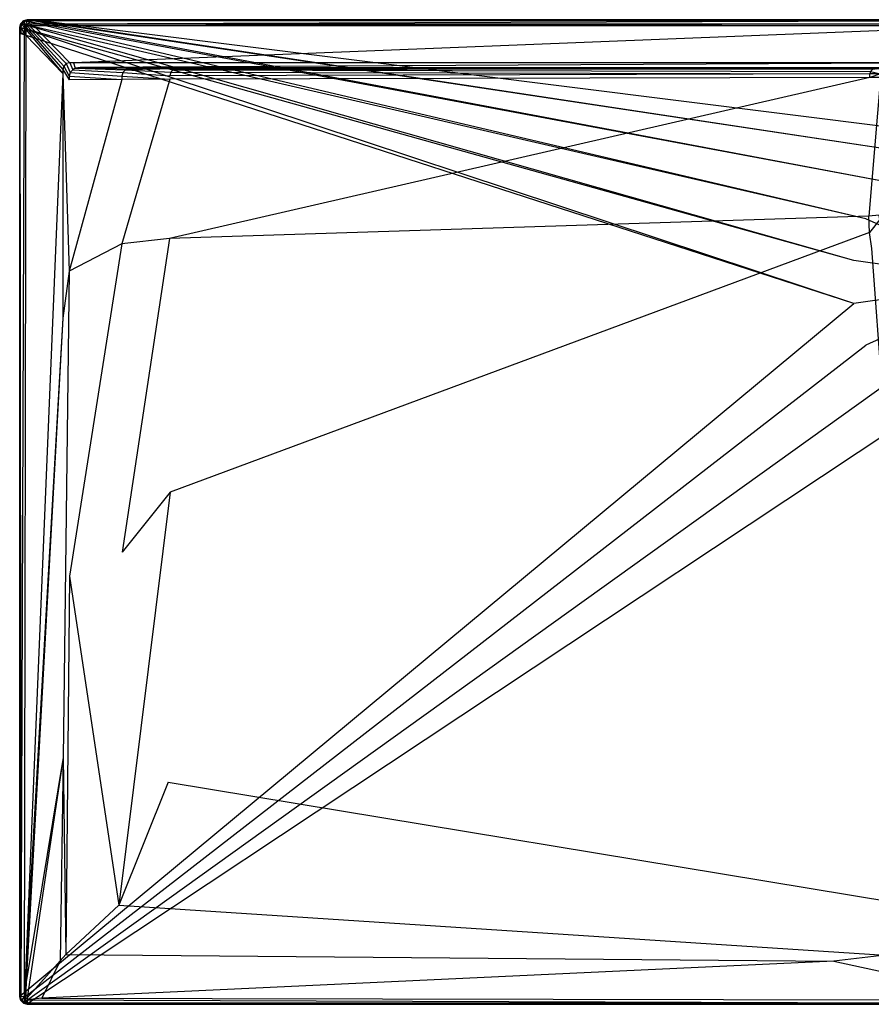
# Model space of a CAD drawing. Extents: x 0 to 1.6, y -0.8 to 0.
# Tile 1 of 8: x 0 to 0.69, y -0.8 to 0. Entities that reach past the tile are written whole.
import ezdxf

# ---------------------------------------------------------------- set-up
doc = ezdxf.new("R2010")
doc.units = 0
doc.layers.add('L1_WANNE_N_UDA1680ARA215V___0__', color=7, linetype='CONTINUOUS')

msp = doc.modelspace()

# ---------------------------------------------------------------- linework, layer by layer
at = {"layer": 'L1_WANNE_N_UDA1680ARA215V___0__', "color": 8}
for points, invisible_edges in [([(0.003007, -0.000804, 0.01035), (0.006014, 0, 0.000751), (0.003007, -0.000804, 0.000751), (0.003007, -0.000804, 0.01035)], 13), ([(0.006014, 0, 0.000751), (0.003007, -0.000804, 0.01035), (0.006014, 0, 0.01035), (0.006014, 0, 0.000751)], 14), ([(0.006014, 0), (0.003554, -0.00104), (0.003007, -0.000804), (0.006014, 0)], 13), ([(0.003007, -0.000804, 0.01035), (0.006014, 0, 0.0115), (0.006014, 0, 0.01035), (0.003007, -0.000804, 0.01035)], 13), ([(0.006014, 0, 0.0115), (0.003007, -0.000804, 0.01035), (0.003007, -0.000804, 0.0115), (0.006014, 0, 0.0115)], 14), ([(0.003564, -0.001766, 0.013975), (0.006014, 0, 0.0115), (0.003007, -0.000804, 0.0115), (0.003564, -0.001766, 0.013975)], 14), ([(0.003007, -0.000804, 0.000751), (0.006014, 0), (0.003007, -0.000804), (0.003007, -0.000804, 0.000751)], 13), ([(0.006014, 0), (0.003007, -0.000804, 0.000751), (0.006014, 0, 0.000751), (0.006014, 0)], 14), ([(0.003554, -0.00104), (0.006014, 0), (0.006603, -0.000197), (0.003554, -0.00104)], 14), ([(0.006151, -0.001037, 0.013975), (0.006014, 0, 0.0115), (0.003564, -0.001766, 0.013975), (0.006151, -0.001037, 0.013975)], 14), ([(0.006014, 0, 0.000751), (0.00977, 0), (0.006014, 0), (0.006014, 0, 0.000751)], 13), ([(0.00977, 0), (0.006014, 0, 0.000751), (0.009747, 0, 0.000751), (0.00977, 0)], 14), ([(0.00977, 0), (0.006603, -0.000197), (0.006014, 0), (0.00977, 0)], 13), ([(0.006014, 0, 0.000751), (0.009454, 0, 0.010344), (0.009747, 0, 0.000751), (0.006014, 0, 0.000751)], 13), ([(0.009454, 0, 0.010344), (0.006014, 0, 0.000751), (0.006014, 0, 0.01035), (0.009454, 0, 0.010344)], 14), ([(0.006014, 0, 0.01035), (0.009419, 0, 0.0115), (0.009454, 0, 0.010344), (0.006014, 0, 0.01035)], 13), ([(0.009419, 0, 0.0115), (0.006014, 0, 0.01035), (0.006014, 0, 0.0115), (0.009419, 0, 0.0115)], 14), ([(0.006151, -0.001037, 0.013975), (0.009419, 0, 0.0115), (0.006014, 0, 0.0115), (0.006151, -0.001037, 0.013975)], 13), ([(0.009419, 0, 0.0115), (0.006151, -0.001037, 0.013975), (0.009554, -0.001037, 0.013975), (0.009419, 0, 0.0115)], 14), ([(0.006603, -0.000197), (0.00977, 0), (0.01041, -0.00017), (0.006603, -0.000197)], 14), ([(0.009554, -0.001037, 0.013975), (0.8, 0, 0.0115), (0.009419, 0, 0.0115), (0.009554, -0.001037, 0.013975)], 13), ([(0.8, 0, 0.0115), (0.009454, 0, 0.010344), (0.009419, 0, 0.0115), (0.8, 0, 0.0115)], 14), ([(0.8, 0, 0.009683), (0.009747, 0, 0.000751), (0.009454, 0, 0.010344), (0.8, 0, 0.009683)], 14), ([(0.009454, 0, 0.010344), (0.8, 0, 0.0115), (0.8, 0, 0.009683), (0.009454, 0, 0.010344)], 13), ([(0.8, 0, 0.0115), (0.009554, -0.001037, 0.013975), (0.8, -0.001025, 0.013975), (0.8, 0, 0.0115)], 14), ([(0.009747, 0, 0.000751), (0.8, 0), (0.00977, 0), (0.009747, 0, 0.000751)], 13), ([(0.8, 0), (0.009747, 0, 0.000751), (0.8, 0, 0.000703), (0.8, 0)], 14), ([(0.009747, 0, 0.000751), (0.8, 0, 0.009683), (0.8, 0, 0.000703), (0.009747, 0, 0.000751)], 13), ([(0.8, 0), (0.01041, -0.00017), (0.00977, 0), (0.8, 0)], 13), ([(0.01041, -0.00017), (0.8, 0), (0.8, -0.000161), (0.01041, -0.00017)], 14), ([(0.000806, -0.003, 0.01035), (0, -0.006, 0.000751), (0, -0.006, 0.01035), (0.000806, -0.003, 0.01035)], 13), ([(0, -0.006, 0.000751), (0.000806, -0.003, 0.01035), (0.000806, -0.003, 0.000751), (0, -0.006, 0.000751)], 14), ([(0.000806, -0.003), (0.0005, -0.00634), (0, -0.006), (0.000806, -0.003)], 13), ([(0, -0.006, 0.0115), (0.000806, -0.003, 0.01035), (0, -0.006, 0.01035), (0, -0.006, 0.0115)], 13), ([(0.000806, -0.003, 0.01035), (0, -0.006, 0.0115), (0.000806, -0.003, 0.0115), (0.000806, -0.003, 0.01035)], 14), ([(0.000806, -0.003, 0.0115), (0, -0.006, 0.0115), (0.00104, -0.006136, 0.013975), (0.000806, -0.003, 0.0115)], 14), ([(0, -0.006, 0.000751), (0.000806, -0.003), (0, -0.006), (0, -0.006, 0.000751)], 13), ([(0.000806, -0.003), (0, -0.006, 0.000751), (0.000806, -0.003, 0.000751), (0.000806, -0.003)], 14), ([(0, -0.010781, 0.000751), (0, -0.006), (0, -0.010781), (0, -0.010781, 0.000751)], 13), ([(0, -0.006), (0, -0.010781, 0.000751), (0, -0.006, 0.000751), (0, -0.006)], 14), ([(0, -0.006), (0.0005, -0.011176), (0, -0.010781), (0, -0.006)], 13), ([(0.0005, -0.011176), (0, -0.006), (0.0005, -0.00634), (0.0005, -0.011176)], 14), ([(0, -0.006, 0.01035), (0, -0.010781, 0.000751), (0, -0.010781, 0.01035), (0, -0.006, 0.01035)], 13), ([(0, -0.010781, 0.000751), (0, -0.006, 0.01035), (0, -0.006, 0.000751), (0, -0.010781, 0.000751)], 14), ([(0, -0.010781, 0.0115), (0.00104, -0.006136, 0.013975), (0, -0.006, 0.0115), (0, -0.010781, 0.0115)], 14), ([(0, -0.006, 0.0115), (0, -0.010781, 0.01035), (0, -0.010781, 0.0115), (0, -0.006, 0.0115)], 13), ([(0, -0.010781, 0.01035), (0, -0.006, 0.0115), (0, -0.006, 0.01035), (0, -0.010781, 0.01035)], 14), ([(0.00104, -0.006136, 0.013975), (0, -0.010781, 0.0115), (0.00104, -0.010916, 0.013975), (0.00104, -0.006136, 0.013975)], 13), ([(0.0005, -0.00634), (0.000806, -0.003), (0.001322, -0.003285), (0.0005, -0.00634)], 14), ([(0.001322, -0.003285), (0.677698, -0.195572), (0.0005, -0.00634), (0.001322, -0.003285)], 13), ([(0.0005, -0.00634), (0.677698, -0.230657), (0.0005, -0.011176), (0.0005, -0.00634)], 13), ([(0.677698, -0.230657), (0.0005, -0.00634), (0.677698, -0.195572), (0.677698, -0.230657)], 14), ([(0.000806, -0.003, 0.000751), (0.003007, -0.000804, 0.01035), (0.003007, -0.000804, 0.000751), (0.000806, -0.003, 0.000751)], 13), ([(0.003007, -0.000804, 0.01035), (0.000806, -0.003, 0.000751), (0.000806, -0.003, 0.01035), (0.003007, -0.000804, 0.01035)], 14), ([(0.003007, -0.000804), (0.001322, -0.003285), (0.000806, -0.003), (0.003007, -0.000804)], 13), ([(0.000806, -0.003, 0.0115), (0.003007, -0.000804, 0.01035), (0.000806, -0.003, 0.01035), (0.000806, -0.003, 0.0115)], 13), ([(0.003007, -0.000804, 0.01035), (0.000806, -0.003, 0.0115), (0.003007, -0.000804, 0.0115), (0.003007, -0.000804, 0.01035)], 14), ([(0.000806, -0.003, 0.0115), (0.003564, -0.001766, 0.013975), (0.003007, -0.000804, 0.0115), (0.000806, -0.003, 0.0115)], 13), ([(0.000806, -0.003), (0.003007, -0.000804, 0.000751), (0.003007, -0.000804), (0.000806, -0.003)], 13), ([(0.003007, -0.000804, 0.000751), (0.000806, -0.003), (0.000806, -0.003, 0.000751), (0.003007, -0.000804, 0.000751)], 14), ([(0.003564, -0.001766, 0.013975), (0.000806, -0.003, 0.0115), (0.001771, -0.003556, 0.013975), (0.003564, -0.001766, 0.013975)], 14), ([(0.000806, -0.003, 0.0115), (0.00104, -0.006136, 0.013975), (0.001771, -0.003556, 0.013975), (0.000806, -0.003, 0.0115)], 14), ([(0.003508, -0.006461, 0.015), (0.001771, -0.003556, 0.013975), (0.00104, -0.006136, 0.013975), (0.003508, -0.006461, 0.015)], 13), ([(0.003508, -0.011236, 0.015), (0.00104, -0.006136, 0.013975), (0.00104, -0.010916, 0.013975), (0.003508, -0.011236, 0.015)], 13), ([(0.00104, -0.006136, 0.013975), (0.003508, -0.011236, 0.015), (0.003508, -0.006461, 0.015), (0.00104, -0.006136, 0.013975)], 14), ([(0.001322, -0.003285), (0.003007, -0.000804), (0.003554, -0.00104), (0.001322, -0.003285)], 14), ([(0.003554, -0.00104), (0.687606, -0.161907), (0.001322, -0.003285), (0.003554, -0.00104)], 13), ([(0.677698, -0.195572), (0.001322, -0.003285), (0.687606, -0.161907), (0.677698, -0.195572)], 14), ([(0.003951, -0.004812, 0.015), (0.003564, -0.001766, 0.013975), (0.001771, -0.003556, 0.013975), (0.003951, -0.004812, 0.015)], 13), ([(0.001771, -0.003556, 0.013975), (0.003508, -0.006461, 0.015), (0.003951, -0.004812, 0.015), (0.001771, -0.003556, 0.013975)], 14), ([(0.004931, -0.007998, 0.015), (0.003951, -0.004812, 0.015), (0.003508, -0.006461, 0.015), (0.004931, -0.007998, 0.015)], 13), ([(0.004931, -0.012615, 0.015), (0.003508, -0.006461, 0.015), (0.003508, -0.011236, 0.015), (0.004931, -0.012615, 0.015)], 13), ([(0.003508, -0.006461, 0.015), (0.004931, -0.012615, 0.015), (0.004931, -0.007998, 0.015), (0.003508, -0.006461, 0.015)], 14), ([(0.006603, -0.000197), (0.70662, -0.132391), (0.003554, -0.00104), (0.006603, -0.000197)], 13), ([(0.687606, -0.161907), (0.003554, -0.00104), (0.70662, -0.132391), (0.687606, -0.161907)], 14), ([(0.004823, -0.003942, 0.015), (0.006151, -0.001037, 0.013975), (0.003564, -0.001766, 0.013975), (0.004823, -0.003942, 0.015)], 13), ([(0.003564, -0.001766, 0.013975), (0.003951, -0.004812, 0.015), (0.004823, -0.003942, 0.015), (0.003564, -0.001766, 0.013975)], 14), ([(0.005388, -0.006296, 0.015), (0.004823, -0.003942, 0.015), (0.003951, -0.004812, 0.015), (0.005388, -0.006296, 0.015)], 13), ([(0.003951, -0.004812, 0.015), (0.004931, -0.007998, 0.015), (0.005388, -0.006296, 0.015), (0.003951, -0.004812, 0.015)], 14), ([(0.006151, -0.001037, 0.013975), (0.004823, -0.003942, 0.015), (0.006476, -0.0035, 0.015), (0.006151, -0.001037, 0.013975)], 14), ([(0.006311, -0.005375, 0.015), (0.006476, -0.0035, 0.015), (0.004823, -0.003942, 0.015), (0.006311, -0.005375, 0.015)], 13), ([(0.004823, -0.003942, 0.015), (0.005388, -0.006296, 0.015), (0.006311, -0.005375, 0.015), (0.004823, -0.003942, 0.015)], 14), ([(0.035013, -0.040508, 0.015), (0.005388, -0.006296, 0.015), (0.004931, -0.007998, 0.015), (0.035013, -0.040508, 0.015)], 13), ([(0.035013, -0.043612, 0.015), (0.004931, -0.007998, 0.015), (0.004931, -0.012615, 0.015), (0.035013, -0.043612, 0.015)], 13), ([(0.004931, -0.007998, 0.015), (0.035013, -0.043612, 0.015), (0.035013, -0.040508, 0.015), (0.004931, -0.007998, 0.015)], 14), ([(0.035768, -0.037695, 0.015), (0.006311, -0.005375, 0.015), (0.005388, -0.006296, 0.015), (0.035768, -0.037695, 0.015)], 13), ([(0.005388, -0.006296, 0.015), (0.035013, -0.040508, 0.015), (0.035768, -0.037695, 0.015), (0.005388, -0.006296, 0.015)], 14), ([(0.006476, -0.0035, 0.015), (0.009554, -0.001037, 0.013975), (0.006151, -0.001037, 0.013975), (0.006476, -0.0035, 0.015)], 13), ([(0.006476, -0.0035, 0.015), (0.006311, -0.005375, 0.015), (0.008017, -0.004919, 0.015), (0.006476, -0.0035, 0.015)], 14), ([(0.037785, -0.035683, 0.015), (0.008017, -0.004919, 0.015), (0.006311, -0.005375, 0.015), (0.037785, -0.035683, 0.015)], 13), ([(0.006311, -0.005375, 0.015), (0.035768, -0.037695, 0.015), (0.037785, -0.035683, 0.015), (0.006311, -0.005375, 0.015)], 14), ([(0.009554, -0.001037, 0.013975), (0.006476, -0.0035, 0.015), (0.009876, -0.0035, 0.015), (0.009554, -0.001037, 0.013975)], 14), ([(0.008017, -0.004919, 0.015), (0.009876, -0.0035, 0.015), (0.006476, -0.0035, 0.015), (0.008017, -0.004919, 0.015)], 13), ([(0.01041, -0.00017), (0.733199, -0.109415), (0.006603, -0.000197), (0.01041, -0.00017)], 13), ([(0.70662, -0.132391), (0.006603, -0.000197), (0.733199, -0.109415), (0.70662, -0.132391)], 14), ([(0.009876, -0.0035, 0.015), (0.008017, -0.004919, 0.015), (0.011404, -0.004919, 0.015), (0.009876, -0.0035, 0.015)], 14), ([(0.040604, -0.03493, 0.015), (0.011404, -0.004919, 0.015), (0.008017, -0.004919, 0.015), (0.040604, -0.03493, 0.015)], 13), ([(0.008017, -0.004919, 0.015), (0.037785, -0.035683, 0.015), (0.040604, -0.03493, 0.015), (0.008017, -0.004919, 0.015)], 14), ([(0.009876, -0.0035, 0.015), (0.8, -0.001025, 0.013975), (0.009554, -0.001037, 0.013975), (0.009876, -0.0035, 0.015)], 13), ([(0.8, -0.001025, 0.013975), (0.009876, -0.0035, 0.015), (0.8, -0.0035, 0.015), (0.8, -0.001025, 0.013975)], 14), ([(0.011404, -0.004919, 0.015), (0.8, -0.0035, 0.015), (0.009876, -0.0035, 0.015), (0.011404, -0.004919, 0.015)], 13), ([(0.8, -0.000161), (0.765189, -0.09484), (0.01041, -0.00017), (0.8, -0.000161)], 13), ([(0.733199, -0.109415), (0.01041, -0.00017), (0.765189, -0.09484), (0.733199, -0.109415)], 14), ([(0.8, -0.0035, 0.015), (0.011404, -0.004919, 0.015), (0.8, -0.004919, 0.015), (0.8, -0.0035, 0.015)], 14), ([(0.04371, -0.03493, 0.015), (0.8, -0.004919, 0.015), (0.011404, -0.004919, 0.015), (0.04371, -0.03493, 0.015)], 13), ([(0.011404, -0.004919, 0.015), (0.040604, -0.03493, 0.015), (0.04371, -0.03493, 0.015), (0.011404, -0.004919, 0.015)], 14), ([(0.8, -0.004919, 0.015), (0.04371, -0.03493, 0.015), (0.8, -0.03493, 0.015), (0.8, -0.004919, 0.015)], 14), ([(0, -0.794, 0.000751), (0, -0.010781), (0, -0.794), (0, -0.794, 0.000751)], 13), ([(0, -0.010781), (0, -0.794, 0.000751), (0, -0.010781, 0.000751), (0, -0.010781)], 14), ([(0.0005, -0.011176), (0, -0.794), (0, -0.010781), (0.0005, -0.011176)], 13), ([(0, -0.010781, 0.01035), (0, -0.794, 0.000751), (0, -0.794, 0.01035), (0, -0.010781, 0.01035)], 13), ([(0, -0.794, 0.000751), (0, -0.010781, 0.01035), (0, -0.010781, 0.000751), (0, -0.794, 0.000751)], 14), ([(0.00104, -0.793863, 0.013975), (0, -0.010781, 0.0115), (0, -0.794, 0.0115), (0.00104, -0.793863, 0.013975)], 13), ([(0, -0.010781, 0.0115), (0.00104, -0.793863, 0.013975), (0.00104, -0.010916, 0.013975), (0, -0.010781, 0.0115)], 14), ([(0, -0.010781, 0.0115), (0, -0.794, 0.01035), (0, -0.794, 0.0115), (0, -0.010781, 0.0115)], 13), ([(0, -0.794, 0.01035), (0, -0.010781, 0.0115), (0, -0.010781, 0.01035), (0, -0.794, 0.01035)], 14), ([(0, -0.794), (0.0005, -0.011176), (0.000518, -0.793049), (0, -0.794)], 14), ([(0.677698, -0.230657), (0.000518, -0.793049), (0.0005, -0.011176), (0.677698, -0.230657)], 13), ([(0.00104, -0.793863, 0.013975), (0.003508, -0.011236, 0.015), (0.00104, -0.010916, 0.013975), (0.00104, -0.793863, 0.013975)], 13), ([(0.003508, -0.011236, 0.015), (0.00104, -0.793863, 0.013975), (0.003508, -0.793539, 0.015), (0.003508, -0.011236, 0.015)], 14), ([(0.003508, -0.793539, 0.015), (0.004931, -0.012615, 0.015), (0.003508, -0.011236, 0.015), (0.003508, -0.793539, 0.015)], 13), ([(0.004931, -0.012615, 0.015), (0.003508, -0.793539, 0.015), (0.004931, -0.768867, 0.015), (0.004931, -0.012615, 0.015)], 14), ([(0.004931, -0.768867, 0.015), (0.035013, -0.043612, 0.015), (0.004931, -0.012615, 0.015), (0.004931, -0.768867, 0.015)], 13), ([(0.040094, -0.045999, 0.015), (0.035768, -0.037695, 0.015), (0.035013, -0.040508, 0.015), (0.040094, -0.045999, 0.015)], 13), ([(0.040899, -0.042999, 0.015), (0.037785, -0.035683, 0.015), (0.035768, -0.037695, 0.015), (0.040899, -0.042999, 0.015)], 13), ([(0.035768, -0.037695, 0.015), (0.040094, -0.045999, 0.015), (0.040899, -0.042999, 0.015), (0.035768, -0.037695, 0.015)], 14), ([(0.0431, -0.040803, 0.015), (0.040604, -0.03493, 0.015), (0.037785, -0.035683, 0.015), (0.0431, -0.040803, 0.015)], 13), ([(0.037785, -0.035683, 0.015), (0.040899, -0.042999, 0.015), (0.0431, -0.040803, 0.015), (0.037785, -0.035683, 0.015)], 14), ([(0.040604, -0.03493, 0.015), (0.0431, -0.040803, 0.015), (0.045191, -0.039433, 0.015), (0.040604, -0.03493, 0.015)], 14), ([(0.045191, -0.039433, 0.015), (0.04371, -0.03493, 0.015), (0.040604, -0.03493, 0.015), (0.045191, -0.039433, 0.015)], 13), ([(0.085873, -0.040785, 0.014862), (0.045191, -0.039433, 0.015), (0.0431, -0.040803, 0.015), (0.085873, -0.040785, 0.014862)], 13), ([(0.049166, -0.038928, 0.015), (0.8, -0.03493, 0.015), (0.04371, -0.03493, 0.015), (0.049166, -0.038928, 0.015)], 13), ([(0.04371, -0.03493, 0.015), (0.045191, -0.039433, 0.015), (0.049166, -0.038928, 0.015), (0.04371, -0.03493, 0.015)], 14), ([(0.088813, -0.039999, 0.014861), (0.049166, -0.038928, 0.015), (0.045191, -0.039433, 0.015), (0.088813, -0.039999, 0.014861)], 13), ([(0.045191, -0.039433, 0.015), (0.085873, -0.040785, 0.014862), (0.088813, -0.039999, 0.014861), (0.045191, -0.039433, 0.015)], 14), ([(0.8, -0.03493, 0.015), (0.049166, -0.038928, 0.015), (0.8, -0.039031, 0.015), (0.8, -0.03493, 0.015)], 14), ([(0.8, -0.039031, 0.015), (0.049166, -0.038928, 0.015), (0.8, -0.039999, 0.014301), (0.8, -0.039031, 0.015)], 14), ([(0.8, -0.039999, 0.014301), (0.049166, -0.038928, 0.015), (0.091722, -0.039632, 0.014861), (0.8, -0.039999, 0.014301)], 14), ([(0.049166, -0.038928, 0.015), (0.088813, -0.039999, 0.014861), (0.091722, -0.039632, 0.014861), (0.049166, -0.038928, 0.015)], 14), ([(0.127586, -0.039999, 0.013113), (0.088813, -0.039999, 0.014861), (0.085873, -0.040785, 0.014862), (0.127586, -0.039999, 0.013113)], 14), ([(0.127586, -0.039999, 0.013113), (0.085873, -0.040785, 0.014862), (0.124811, -0.04074, 0.013045), (0.127586, -0.039999, 0.013113)], 14), ([(0.130126, -0.039698, 0.01323), (0.091722, -0.039632, 0.014861), (0.088813, -0.039999, 0.014861), (0.130126, -0.039698, 0.01323)], 14), ([(0.130126, -0.039698, 0.01323), (0.088813, -0.039999, 0.014861), (0.127586, -0.039999, 0.013113), (0.130126, -0.039698, 0.01323)], 14), ([(0.091722, -0.039632, 0.014861), (0.8, -0.039999, 0.012843), (0.8, -0.039999, 0.014301), (0.091722, -0.039632, 0.014861)], 14), ([(0.091722, -0.039632, 0.014861), (0.130126, -0.039698, 0.01323), (0.8, -0.039999, 0.012843), (0.091722, -0.039632, 0.014861)], 14), ([(0.694938, -0.039999, 0.005528), (0.127586, -0.039999, 0.013113), (0.124811, -0.04074, 0.013045), (0.694938, -0.039999, 0.005528)], 14), ([(0.694938, -0.039999, 0.005528), (0.124811, -0.04074, 0.013045), (0.692882, -0.040548, 0.005156), (0.694938, -0.039999, 0.005528)], 14), ([(0.695877, -0.039984, 0.00671), (0.130126, -0.039698, 0.01323), (0.127586, -0.039999, 0.013113), (0.695877, -0.039984, 0.00671)], 14), ([(0.127586, -0.039999, 0.013113), (0.694938, -0.039999, 0.005528), (0.695877, -0.039984, 0.00671), (0.127586, -0.039999, 0.013113)], 14), ([(0.130126, -0.039698, 0.01323), (0.8, -0.039999, 0.007258), (0.8, -0.039999, 0.012843), (0.130126, -0.039698, 0.01323)], 14), ([(0.130126, -0.039698, 0.01323), (0.695877, -0.039984, 0.00671), (0.8, -0.039999, 0.007258), (0.130126, -0.039698, 0.01323)], 14), ([(0.035013, -0.043612, 0.015), (0.004931, -0.768867, 0.015), (0.035013, -0.242383, 0.015), (0.035013, -0.043612, 0.015)], 14), ([(0.040094, -0.048848, 0.015), (0.035013, -0.040508, 0.015), (0.035013, -0.043612, 0.015), (0.040094, -0.048848, 0.015)], 13), ([(0.035013, -0.040508, 0.015), (0.040094, -0.048848, 0.015), (0.040094, -0.045999, 0.015), (0.035013, -0.040508, 0.015)], 14), ([(0.040094, -0.204413, 0.015), (0.035013, -0.043612, 0.015), (0.035013, -0.242383, 0.015), (0.040094, -0.204413, 0.015)], 13), ([(0.035013, -0.043612, 0.015), (0.040094, -0.204413, 0.015), (0.040094, -0.048848, 0.015), (0.035013, -0.043612, 0.015)], 14), ([(0.082933, -0.045864, 0.014865), (0.040899, -0.042999, 0.015), (0.040094, -0.045999, 0.015), (0.082933, -0.045864, 0.014865)], 13), ([(0.040094, -0.045999, 0.015), (0.082933, -0.048717, 0.014867), (0.082933, -0.045864, 0.014865), (0.040094, -0.045999, 0.015)], 14), ([(0.082933, -0.048717, 0.014867), (0.040094, -0.045999, 0.015), (0.040094, -0.048848, 0.015), (0.082933, -0.048717, 0.014867)], 13), ([(0.083721, -0.042932, 0.014864), (0.0431, -0.040803, 0.015), (0.040899, -0.042999, 0.015), (0.083721, -0.042932, 0.014864)], 13), ([(0.040899, -0.042999, 0.015), (0.082933, -0.045864, 0.014865), (0.083721, -0.042932, 0.014864), (0.040899, -0.042999, 0.015)], 14), ([(0.0431, -0.040803, 0.015), (0.083721, -0.042932, 0.014864), (0.085873, -0.040785, 0.014862), (0.0431, -0.040803, 0.015)], 14), ([(0.122037, -0.045534, 0.013053), (0.083721, -0.042932, 0.014864), (0.082933, -0.045864, 0.014865), (0.122037, -0.045534, 0.013053)], 13), ([(0.082933, -0.045864, 0.014865), (0.122037, -0.048396, 0.013062), (0.122037, -0.045534, 0.013053), (0.082933, -0.045864, 0.014865)], 14), ([(0.122037, -0.048396, 0.013062), (0.082933, -0.045864, 0.014865), (0.082933, -0.048717, 0.014867), (0.122037, -0.048396, 0.013062)], 13), ([(0.12278, -0.042767, 0.013049), (0.085873, -0.040785, 0.014862), (0.083721, -0.042932, 0.014864), (0.12278, -0.042767, 0.013049)], 13), ([(0.083721, -0.042932, 0.014864), (0.122037, -0.045534, 0.013053), (0.12278, -0.042767, 0.013049), (0.083721, -0.042932, 0.014864)], 14), ([(0.085873, -0.040785, 0.014862), (0.12278, -0.042767, 0.013049), (0.124811, -0.04074, 0.013045), (0.085873, -0.040785, 0.014862)], 14), ([(0.690825, -0.047002, 0.005227), (0.122037, -0.048396, 0.013062), (0.121844, -0.177826, 0.0134), (0.690825, -0.047002, 0.005227)], 14), ([(0.690825, -0.047002, 0.005227), (0.121844, -0.177826, 0.0134), (0.689794, -0.159734, 0.006596), (0.690825, -0.047002, 0.005227)], 14), ([(0.690825, -0.044102, 0.00519), (0.12278, -0.042767, 0.013049), (0.122037, -0.045534, 0.013053), (0.690825, -0.044102, 0.00519)], 13), ([(0.690825, -0.044102, 0.00519), (0.122037, -0.045534, 0.013053), (0.122037, -0.048396, 0.013062), (0.690825, -0.044102, 0.00519)], 14), ([(0.690825, -0.047002, 0.005227), (0.690825, -0.044102, 0.00519), (0.122037, -0.048396, 0.013062), (0.690825, -0.047002, 0.005227)], 14), ([(0.691376, -0.04205, 0.005174), (0.124811, -0.04074, 0.013045), (0.12278, -0.042767, 0.013049), (0.691376, -0.04205, 0.005174)], 13), ([(0.12278, -0.042767, 0.013049), (0.690825, -0.044102, 0.00519), (0.691376, -0.04205, 0.005174), (0.12278, -0.042767, 0.013049)], 14), ([(0.124811, -0.04074, 0.013045), (0.691376, -0.04205, 0.005174), (0.692882, -0.040548, 0.005156), (0.124811, -0.04074, 0.013045)], 14), ([(0.699317, -0.046933, 0.004835), (0.690825, -0.047002, 0.005227), (0.689794, -0.159734, 0.006596), (0.699317, -0.046933, 0.004835)], 14), ([(0.699317, -0.046933, 0.004835), (0.689794, -0.159734, 0.006596), (0.698244, -0.158829, 0.006256), (0.699317, -0.046933, 0.004835)], 14), ([(0.699317, -0.04403, 0.004797), (0.691376, -0.04205, 0.005174), (0.690825, -0.044102, 0.00519), (0.699317, -0.04403, 0.004797)], 13), ([(0.690825, -0.047002, 0.005227), (0.699317, -0.04403, 0.004797), (0.690825, -0.044102, 0.00519), (0.690825, -0.047002, 0.005227)], 13), ([(0.699317, -0.04403, 0.004797), (0.690825, -0.047002, 0.005227), (0.699317, -0.046933, 0.004835), (0.699317, -0.04403, 0.004797)], 14), ([(0.699858, -0.042015, 0.00478), (0.692882, -0.040548, 0.005156), (0.691376, -0.04205, 0.005174), (0.699858, -0.042015, 0.00478)], 13), ([(0.691376, -0.04205, 0.005174), (0.699317, -0.04403, 0.004797), (0.699858, -0.042015, 0.00478), (0.691376, -0.04205, 0.005174)], 14), ([(0.082933, -0.048717, 0.014867), (0.040094, -0.048848, 0.015), (0.040094, -0.204413, 0.015), (0.082933, -0.048717, 0.014867)], 14), ([(0.082933, -0.048717, 0.014867), (0.040094, -0.204413, 0.015), (0.082933, -0.181994, 0.014968), (0.082933, -0.048717, 0.014867)], 14), ([(0.122037, -0.048396, 0.013062), (0.082933, -0.048717, 0.014867), (0.082933, -0.181994, 0.014968), (0.122037, -0.048396, 0.013062)], 14), ([(0.122037, -0.048396, 0.013062), (0.082933, -0.181994, 0.014968), (0.121844, -0.177826, 0.0134), (0.122037, -0.048396, 0.013062)], 14), ([(0.8, -0.213115), (0.687606, -0.161907), (0.70662, -0.132391), (0.8, -0.213115)], 14), ([(0.689794, -0.159734, 0.006596), (0.121844, -0.177826, 0.0134), (0.122269, -0.383869, 0.013404), (0.689794, -0.159734, 0.006596)], 14), ([(0.690444, -0.172781, 0.006611), (0.689794, -0.159734, 0.006596), (0.122269, -0.383869, 0.013404), (0.690444, -0.172781, 0.006611)], 14), ([(0.698244, -0.158829, 0.006256), (0.689794, -0.159734, 0.006596), (0.690444, -0.172781, 0.006611), (0.698244, -0.158829, 0.006256)], 14), ([(0.698904, -0.16222, 0.006272), (0.698244, -0.158829, 0.006256), (0.690444, -0.172781, 0.006611), (0.698904, -0.16222, 0.006272)], 14), ([(0.8, -0.213115), (0.677698, -0.195572), (0.687606, -0.161907), (0.8, -0.213115)], 14), ([(0.698904, -0.16222, 0.006272), (0.690444, -0.172781, 0.006611), (0.692482, -0.185856, 0.006629), (0.698904, -0.16222, 0.006272)], 14), ([(0.690444, -0.172781, 0.006611), (0.122269, -0.383869, 0.013404), (0.120501, -0.619591, 0.013408), (0.690444, -0.172781, 0.006611)], 14), ([(0.692482, -0.185856, 0.006629), (0.690444, -0.172781, 0.006611), (0.120501, -0.619591, 0.013408), (0.692482, -0.185856, 0.006629)], 14), ([(0.040455, -0.452008, 0.015), (0.082933, -0.181994, 0.014968), (0.040094, -0.204413, 0.015), (0.040455, -0.452008, 0.015)], 13), ([(0.082933, -0.181994, 0.014968), (0.040455, -0.452008, 0.015), (0.083307, -0.432503, 0.014969), (0.082933, -0.181994, 0.014968)], 14), ([(0.083307, -0.432503, 0.014969), (0.121844, -0.177826, 0.0134), (0.082933, -0.181994, 0.014968), (0.083307, -0.432503, 0.014969)], 13), ([(0.121844, -0.177826, 0.0134), (0.083307, -0.432503, 0.014969), (0.122269, -0.383869, 0.013404), (0.121844, -0.177826, 0.0134)], 14), ([(0.723985, -0.620069, 0.013423), (0.692482, -0.185856, 0.006629), (0.120501, -0.619591, 0.013408), (0.723985, -0.620069, 0.013423)], 14), ([(0.8, -0.213115), (0.677698, -0.230657), (0.677698, -0.195572), (0.8, -0.213115)], 14), ([(0.035386, -0.599441, 0.015), (0.040094, -0.204413, 0.015), (0.035013, -0.242383, 0.015), (0.035386, -0.599441, 0.015)], 13), ([(0.040094, -0.204413, 0.015), (0.035386, -0.599441, 0.015), (0.040455, -0.452008, 0.015), (0.040094, -0.204413, 0.015)], 14), ([(0.8, -0.213115), (0.687606, -0.264322), (0.677698, -0.230657), (0.8, -0.213115)], 14), ([(0.8, -0.213115), (0.70662, -0.293838), (0.687606, -0.264322), (0.8, -0.213115)], 14), ([(0.000518, -0.793049), (0.677698, -0.230657), (0.687606, -0.264322), (0.000518, -0.793049)], 14), ([(0.00537, -0.781847, 0.015), (0.035013, -0.242383, 0.015), (0.004931, -0.768867, 0.015), (0.00537, -0.781847, 0.015)], 13), ([(0.035013, -0.242383, 0.015), (0.00537, -0.781847, 0.015), (0.035386, -0.599441, 0.015), (0.035013, -0.242383, 0.015)], 14), ([(0.687606, -0.264322), (0.001357, -0.796097), (0.000518, -0.793049), (0.687606, -0.264322)], 13), ([(0.001357, -0.796097), (0.687606, -0.264322), (0.70662, -0.293838), (0.001357, -0.796097)], 14), ([(0.70662, -0.293838), (0.003602, -0.79833), (0.001357, -0.796097), (0.70662, -0.293838)], 13), ([(0.003602, -0.79833), (0.70662, -0.293838), (0.733199, -0.316814), (0.003602, -0.79833)], 14), ([(0.733199, -0.316814), (0.006661, -0.799158), (0.003602, -0.79833), (0.733199, -0.316814)], 13), ([(0.006661, -0.799158), (0.733199, -0.316814), (0.765189, -0.331389), (0.006661, -0.799158)], 14), ([(0.765189, -0.331389), (0.8, -0.799167), (0.006661, -0.799158), (0.765189, -0.331389)], 13), ([(0.122269, -0.383869, 0.013404), (0.083307, -0.432503, 0.014969), (0.080662, -0.719517, 0.01497), (0.122269, -0.383869, 0.013404)], 14), ([(0.122269, -0.383869, 0.013404), (0.080662, -0.719517, 0.01497), (0.120501, -0.619591, 0.013408), (0.122269, -0.383869, 0.013404)], 14), ([(0.040455, -0.452008, 0.015), (0.080662, -0.719517, 0.01497), (0.083307, -0.432503, 0.014969), (0.040455, -0.452008, 0.015)], 14), ([(0.035386, -0.599441, 0.015), (0.037515, -0.759539, 0.015), (0.040455, -0.452008, 0.015), (0.035386, -0.599441, 0.015)], 14), ([(0.080662, -0.719517, 0.01497), (0.040455, -0.452008, 0.015), (0.037515, -0.759539, 0.015), (0.080662, -0.719517, 0.01497)], 13), ([(0.006094, -0.794638, 0.015), (0.035386, -0.599441, 0.015), (0.00537, -0.781847, 0.015), (0.006094, -0.794638, 0.015)], 13), ([(0.035386, -0.599441, 0.015), (0.006094, -0.794638, 0.015), (0.032974, -0.76461, 0.015), (0.035386, -0.599441, 0.015)], 14), ([(0.037515, -0.759539, 0.015), (0.035386, -0.599441, 0.015), (0.032974, -0.76461, 0.015), (0.037515, -0.759539, 0.015)], 13), ([(0.728277, -0.719984, 0.014971), (0.120501, -0.619591, 0.013408), (0.080662, -0.719517, 0.01497), (0.728277, -0.719984, 0.014971)], 13), ([(0.120501, -0.619591, 0.013408), (0.728277, -0.719984, 0.014971), (0.723985, -0.620069, 0.013423), (0.120501, -0.619591, 0.013408)], 14), ([(0.702845, -0.760001, 0.015), (0.080662, -0.719517, 0.01497), (0.037515, -0.759539, 0.015), (0.702845, -0.760001, 0.015)], 13), ([(0.080662, -0.719517, 0.01497), (0.702845, -0.760001, 0.015), (0.728277, -0.719984, 0.014971), (0.080662, -0.719517, 0.01497)], 14), ([(0.661556, -0.76507, 0.015), (0.037515, -0.759539, 0.015), (0.032974, -0.76461, 0.015), (0.661556, -0.76507, 0.015)], 13), ([(0.037515, -0.759539, 0.015), (0.661556, -0.76507, 0.015), (0.702845, -0.760001, 0.015), (0.037515, -0.759539, 0.015)], 14), ([(0.018035, -0.795081, 0.015), (0.032974, -0.76461, 0.015), (0.006094, -0.794638, 0.015), (0.018035, -0.795081, 0.015)], 13), ([(0.032974, -0.76461, 0.015), (0.018035, -0.795081, 0.015), (0.661556, -0.76507, 0.015), (0.032974, -0.76461, 0.015)], 14), ([(0.8, -0.795081, 0.015), (0.661556, -0.76507, 0.015), (0.018035, -0.795081, 0.015), (0.8, -0.795081, 0.015)], 13), ([(0.8, -0.76507, 0.015), (0.702845, -0.760001, 0.015), (0.661556, -0.76507, 0.015), (0.8, -0.76507, 0.015)], 13), ([(0.661556, -0.76507, 0.015), (0.8, -0.795081, 0.015), (0.8, -0.76507, 0.015), (0.661556, -0.76507, 0.015)], 14), ([(0.003951, -0.795188, 0.015), (0.004931, -0.768867, 0.015), (0.003508, -0.793539, 0.015), (0.003951, -0.795188, 0.015)], 13), ([(0.004931, -0.768867, 0.015), (0.003951, -0.795188, 0.015), (0.00537, -0.781847, 0.015), (0.004931, -0.768867, 0.015)], 14), ([(0.004823, -0.796058, 0.015), (0.00537, -0.781847, 0.015), (0.003951, -0.795188, 0.015), (0.004823, -0.796058, 0.015)], 13), ([(0.00537, -0.781847, 0.015), (0.004823, -0.796058, 0.015), (0.006094, -0.794638, 0.015), (0.00537, -0.781847, 0.015)], 14), ([(0.000518, -0.793049), (0.000806, -0.797), (0, -0.794), (0.000518, -0.793049)], 13), ([(0.00104, -0.793863, 0.013975), (0, -0.794, 0.0115), (0.001771, -0.796444, 0.013975), (0.00104, -0.793863, 0.013975)], 14), ([(0.000806, -0.797, 0.000751), (0, -0.794), (0.000806, -0.797), (0.000806, -0.797, 0.000751)], 13), ([(0, -0.794), (0.000806, -0.797, 0.000751), (0, -0.794, 0.000751), (0, -0.794)], 14), ([(0, -0.794, 0.01035), (0.000806, -0.797, 0.000751), (0.000806, -0.797, 0.01035), (0, -0.794, 0.01035)], 13), ([(0.000806, -0.797, 0.000751), (0, -0.794, 0.01035), (0, -0.794, 0.000751), (0.000806, -0.797, 0.000751)], 14), ([(0, -0.794, 0.0115), (0.000806, -0.797, 0.0115), (0.001771, -0.796444, 0.013975), (0, -0.794, 0.0115)], 14), ([(0, -0.794, 0.0115), (0.000806, -0.797, 0.01035), (0.000806, -0.797, 0.0115), (0, -0.794, 0.0115)], 13), ([(0.000806, -0.797, 0.01035), (0, -0.794, 0.0115), (0, -0.794, 0.01035), (0.000806, -0.797, 0.01035)], 14), ([(0.000806, -0.797), (0.000518, -0.793049), (0.001357, -0.796097), (0.000806, -0.797)], 14), ([(0.001357, -0.796097), (0.003007, -0.799196), (0.000806, -0.797), (0.001357, -0.796097)], 13), ([(0.003007, -0.799196, 0.0115), (0.001771, -0.796444, 0.013975), (0.000806, -0.797, 0.0115), (0.003007, -0.799196, 0.0115)], 13), ([(0.003007, -0.799196), (0.000806, -0.797, 0.000751), (0.000806, -0.797), (0.003007, -0.799196)], 13), ([(0.000806, -0.797, 0.000751), (0.003007, -0.799196), (0.003007, -0.799196, 0.000751), (0.000806, -0.797, 0.000751)], 14), ([(0.003007, -0.799196, 0.000751), (0.000806, -0.797, 0.01035), (0.000806, -0.797, 0.000751), (0.003007, -0.799196, 0.000751)], 13), ([(0.000806, -0.797, 0.01035), (0.003007, -0.799196, 0.000751), (0.003007, -0.799196, 0.01035), (0.000806, -0.797, 0.01035)], 14), ([(0.003007, -0.799196, 0.01035), (0.000806, -0.797, 0.0115), (0.000806, -0.797, 0.01035), (0.003007, -0.799196, 0.01035)], 13), ([(0.000806, -0.797, 0.0115), (0.003007, -0.799196, 0.01035), (0.003007, -0.799196, 0.0115), (0.000806, -0.797, 0.0115)], 14), ([(0.001771, -0.796444, 0.013975), (0.003508, -0.793539, 0.015), (0.00104, -0.793863, 0.013975), (0.001771, -0.796444, 0.013975)], 13), ([(0.003007, -0.799196), (0.001357, -0.796097), (0.003602, -0.79833), (0.003007, -0.799196)], 14), ([(0.003508, -0.793539, 0.015), (0.001771, -0.796444, 0.013975), (0.003951, -0.795188, 0.015), (0.003508, -0.793539, 0.015)], 14), ([(0.003564, -0.798234, 0.013975), (0.003951, -0.795188, 0.015), (0.001771, -0.796444, 0.013975), (0.003564, -0.798234, 0.013975)], 13), ([(0.001771, -0.796444, 0.013975), (0.003007, -0.799196, 0.0115), (0.003564, -0.798234, 0.013975), (0.001771, -0.796444, 0.013975)], 14), ([(0.006151, -0.798963, 0.013975), (0.003564, -0.798234, 0.013975), (0.003007, -0.799196, 0.0115), (0.006151, -0.798963, 0.013975)], 14), ([(0.003602, -0.79833), (0.006014, -0.8), (0.003007, -0.799196), (0.003602, -0.79833)], 13), ([(0.006151, -0.798963, 0.013975), (0.003007, -0.799196, 0.0115), (0.006014, -0.8, 0.0115), (0.006151, -0.798963, 0.013975)], 14), ([(0.006014, -0.8, 0.000751), (0.003007, -0.799196), (0.006014, -0.8), (0.006014, -0.8, 0.000751)], 13), ([(0.003007, -0.799196), (0.006014, -0.8, 0.000751), (0.003007, -0.799196, 0.000751), (0.003007, -0.799196)], 14), ([(0.006014, -0.8, 0.01035), (0.003007, -0.799196, 0.000751), (0.006014, -0.8, 0.000751), (0.006014, -0.8, 0.01035)], 13), ([(0.003007, -0.799196, 0.000751), (0.006014, -0.8, 0.01035), (0.003007, -0.799196, 0.01035), (0.003007, -0.799196, 0.000751)], 14), ([(0.006014, -0.8, 0.0115), (0.003007, -0.799196, 0.01035), (0.006014, -0.8, 0.01035), (0.006014, -0.8, 0.0115)], 13), ([(0.003007, -0.799196, 0.01035), (0.006014, -0.8, 0.0115), (0.003007, -0.799196, 0.0115), (0.003007, -0.799196, 0.01035)], 14), ([(0.003951, -0.795188, 0.015), (0.003564, -0.798234, 0.013975), (0.004823, -0.796058, 0.015), (0.003951, -0.795188, 0.015)], 14), ([(0.006151, -0.798963, 0.013975), (0.004823, -0.796058, 0.015), (0.003564, -0.798234, 0.013975), (0.006151, -0.798963, 0.013975)], 13), ([(0.006014, -0.8), (0.003602, -0.79833), (0.006661, -0.799158), (0.006014, -0.8)], 14), ([(0.006476, -0.7965, 0.015), (0.006094, -0.794638, 0.015), (0.004823, -0.796058, 0.015), (0.006476, -0.7965, 0.015)], 13), ([(0.004823, -0.796058, 0.015), (0.006151, -0.798963, 0.013975), (0.006476, -0.7965, 0.015), (0.004823, -0.796058, 0.015)], 14), ([(0.006014, -0.8, 0.0115), (0.8, -0.798975, 0.013975), (0.006151, -0.798963, 0.013975), (0.006014, -0.8, 0.0115)], 14), ([(0.8, -0.798975, 0.013975), (0.006014, -0.8, 0.0115), (0.8, -0.8, 0.0115), (0.8, -0.798975, 0.013975)], 13), ([(0.006661, -0.799158), (0.8, -0.8), (0.006014, -0.8), (0.006661, -0.799158)], 13), ([(0.8, -0.8, 0.000751), (0.006014, -0.8), (0.8, -0.8), (0.8, -0.8, 0.000751)], 13), ([(0.006014, -0.8), (0.8, -0.8, 0.000751), (0.006014, -0.8, 0.000751), (0.006014, -0.8)], 14), ([(0.8, -0.8, 0.0115), (0.006014, -0.8, 0.01035), (0.8, -0.8, 0.01035), (0.8, -0.8, 0.0115)], 13), ([(0.006014, -0.8, 0.01035), (0.8, -0.8, 0.0115), (0.006014, -0.8, 0.0115), (0.006014, -0.8, 0.01035)], 14), ([(0.8, -0.8, 0.01035), (0.006014, -0.8, 0.000751), (0.8, -0.8, 0.000751), (0.8, -0.8, 0.01035)], 13), ([(0.006014, -0.8, 0.000751), (0.8, -0.8, 0.01035), (0.006014, -0.8, 0.01035), (0.006014, -0.8, 0.000751)], 14), ([(0.006094, -0.794638, 0.015), (0.006476, -0.7965, 0.015), (0.018035, -0.795081, 0.015), (0.006094, -0.794638, 0.015)], 14), ([(0.8, -0.798975, 0.013975), (0.006476, -0.7965, 0.015), (0.006151, -0.798963, 0.013975), (0.8, -0.798975, 0.013975)], 13), ([(0.8, -0.7965, 0.015), (0.018035, -0.795081, 0.015), (0.006476, -0.7965, 0.015), (0.8, -0.7965, 0.015)], 13), ([(0.006476, -0.7965, 0.015), (0.8, -0.798975, 0.013975), (0.8, -0.7965, 0.015), (0.006476, -0.7965, 0.015)], 14), ([(0.8, -0.8), (0.006661, -0.799158), (0.8, -0.799167), (0.8, -0.8)], 14), ([(0.018035, -0.795081, 0.015), (0.8, -0.7965, 0.015), (0.8, -0.795081, 0.015), (0.018035, -0.795081, 0.015)], 14)]:
    msp.add_3dface(points, dxfattribs=dict(at, invisible_edges=invisible_edges))

doc.saveas('drawing.dxf')
